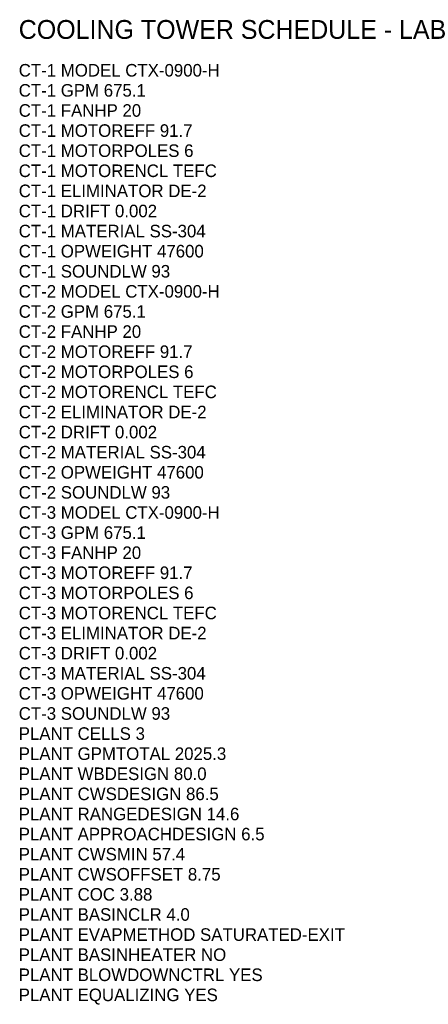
# Model space of a CAD drawing. Header units: feet. Extents: x -10 to 233, y -70 to 473.
# Tile 3 of 3: x 200 to 233, y 394 to 473. Entities that reach past the tile are written whole.
import ezdxf

# ---------------------------------------------------------------- set-up
doc = ezdxf.new("R2010")
doc.units = ezdxf.units.FT
doc.header["$MEASUREMENT"] = 0
doc.layers.add('G-ANNO', color=8, linetype='Continuous')
doc.layers.add('M-CTWR-SCHD', color=7, linetype='Continuous')

msp = doc.modelspace()

# ---------------------------------------------------------------- texts
at = {"layer": 'G-ANNO'}
msp.add_text('COOLING TOWER SCHEDULE - LAB', height=1.5, dxfattribs=at).set_placement((200, 471))
at = {"layer": 'M-CTWR-SCHD'}
for s, p in [('CT-1 MODEL CTX-0900-H', (200, 468)), ('CT-1 GPM 675.1', (200, 466.4)), ('CT-1 FANHP 20', (200, 464.8)), ('CT-1 MOTOREFF 91.7', (200, 463.2)), ('CT-1 MOTORPOLES 6', (200, 461.6)), ('CT-1 MOTORENCL TEFC', (200, 460)), ('CT-1 ELIMINATOR DE-2', (200, 458.4)), ('CT-1 DRIFT 0.002', (200, 456.8)), ('CT-1 MATERIAL SS-304', (200, 455.2)), ('CT-1 OPWEIGHT 47600', (200, 453.6)), ('CT-1 SOUNDLW 93', (200, 452)), ('CT-2 MODEL CTX-0900-H', (200, 450.4)), ('CT-2 GPM 675.1', (200, 448.8)), ('CT-2 FANHP 20', (200, 447.2)), ('CT-2 MOTOREFF 91.7', (200, 445.6)), ('CT-2 MOTORPOLES 6', (200, 444)), ('CT-2 MOTORENCL TEFC', (200, 442.4)), ('CT-2 ELIMINATOR DE-2', (200, 440.8)), ('CT-2 DRIFT 0.002', (200, 439.2)), ('CT-2 MATERIAL SS-304', (200, 437.6)), ('CT-2 OPWEIGHT 47600', (200, 436)), ('CT-2 SOUNDLW 93', (200, 434.4)), ('CT-3 MODEL CTX-0900-H', (200, 432.8)), ('CT-3 GPM 675.1', (200, 431.2)), ('CT-3 FANHP 20', (200, 429.6)), ('CT-3 MOTOREFF 91.7', (200, 428)), ('CT-3 MOTORPOLES 6', (200, 426.4)), ('CT-3 MOTORENCL TEFC', (200, 424.8)), ('CT-3 ELIMINATOR DE-2', (200, 423.2)), ('CT-3 DRIFT 0.002', (200, 421.6)), ('CT-3 MATERIAL SS-304', (200, 420)), ('CT-3 OPWEIGHT 47600', (200, 418.4)), ('CT-3 SOUNDLW 93', (200, 416.8)), ('PLANT CELLS 3', (200, 415.2)), ('PLANT GPMTOTAL 2025.3', (200, 413.6)), ('PLANT WBDESIGN 80.0', (200, 412)), ('PLANT CWSDESIGN 86.5', (200, 410.4)), ('PLANT RANGEDESIGN 14.6', (200, 408.8)), ('PLANT APPROACHDESIGN 6.5', (200, 407.2)), ('PLANT CWSMIN 57.4', (200, 405.6)), ('PLANT CWSOFFSET 8.75', (200, 404)), ('PLANT COC 3.88', (200, 402.4)), ('PLANT BASINCLR 4.0', (200, 400.8)), ('PLANT EVAPMETHOD SATURATED-EXIT', (200, 399.2)), ('PLANT BASINHEATER NO', (200, 397.6)), ('PLANT BLOWDOWNCTRL YES', (200, 396)), ('PLANT EQUALIZING YES', (200, 394.4))]:
    msp.add_text(s, height=1, dxfattribs=at).set_placement(p)

doc.saveas('drawing.dxf')
